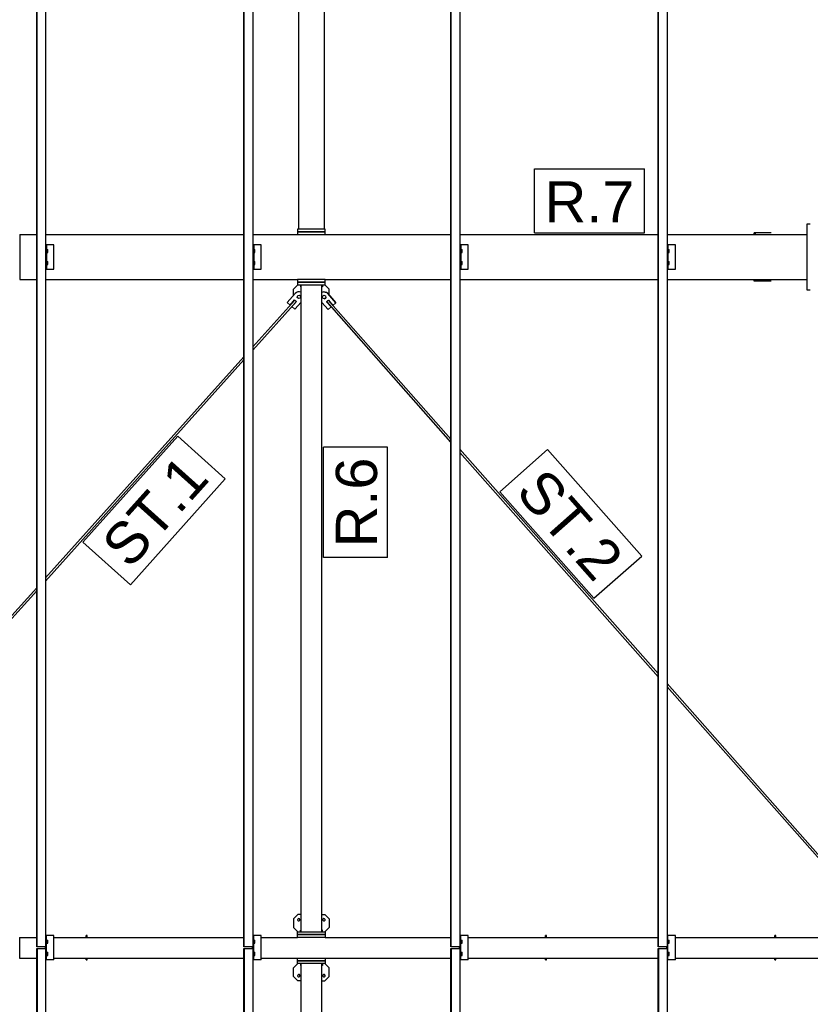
# Model space of a CAD drawing. Extents: x 64716 to 7565828, y -87108 to 5881792.
# Tile 157 of 160: x 285893 to 290473, y 19109 to 24811. Entities that reach past the tile are written whole.
import ezdxf

# ---------------------------------------------------------------- set-up
doc = ezdxf.new("R2010")
doc.units = 0
doc.header["$MEASUREMENT"] = 0
doc.set_wipeout_variables(frame=1)
doc.styles.add('ARIAL', font='arial.ttf')

# ---------------------------------------------------------------- blocks, each defined once
blk = doc.blocks.new('Part-137597154-3865 - 1303')
at = {"color": 1, "linetype": 'Continuous'}
for p, q in [((19149.8, 8060), (19149.8, 7940)), ((19149.8, 8060), (19248.7, 8060)), ((19348.7, 8060), (20448.5, 8060)), ((20548.6, 8060), (20760, 8060)), ((20920, 8060), (21648.4, 8060)), ((21748.4, 8060), (22848.2, 8060)), ((22948.3, 8060), (23852.1, 8060)), ((19149.8, 7940), (19248.7, 7940)), ((19348.7, 7940), (20448.5, 7940)), ((20548.6, 7940), (20760, 7940)), ((20920, 7940), (21648.4, 7940)), ((21748.4, 7940), (22848.2, 7940)), ((22948.3, 7940), (23852.1, 7940))]:
    blk.add_line(p, q, dxfattribs=at)
blk = doc.blocks.new('Part-137597154-3479 - 1303')
at = {"color": 1, "linetype": 'Continuous'}
for p, q in [((20780, 8092), (20780, 11838)), ((20900, 8092), (20900, 11838))]:
    blk.add_line(p, q, dxfattribs=at)
blk = doc.blocks.new('Bolt-137597154-27452 - 1303')
at = {"color": 1, "linetype": 'Continuous'}
for p, q in [((19305.8, 7974), (19313, 7974)), ((19305.8, 7965), (19313.1, 7965)), ((19305.8, 7956), (19313, 7956)), ((19313.1, 7965), (19313, 7974)), ((19313, 7956), (19313.1, 7965))]:
    blk.add_line(p, q, dxfattribs=at)
blk = doc.blocks.new('Part-137597154-3469 - 1303')
at = {"color": 1, "linetype": 'Continuous'}
for p, q in [((20915, 16427), (20765, 16427)), ((20765, 16427), (20765, 12162)), ((20915, 12162), (20915, 16427))]:
    blk.add_line(p, q, dxfattribs=at)
blk = doc.blocks.new('Bolt-137597154-27458 - 1303')
at = {"color": 1, "linetype": 'Continuous'}
for p, q in [((21705.5, 7974), (21712.7, 7974)), ((21705.5, 7965), (21712.8, 7965)), ((21705.5, 7956), (21712.7, 7956)), ((21712.8, 7965), (21712.7, 7974)), ((21712.7, 7956), (21712.8, 7965))]:
    blk.add_line(p, q, dxfattribs=at)
blk = doc.blocks.new('Bolt-137597154-27491 - 1303')
at = {"color": 1, "linetype": 'Continuous'}
for p, q in [((21705.5, 12044), (21712.7, 12044)), ((21705.5, 12035), (21712.8, 12035)), ((21712.8, 12035), (21712.7, 12044)), ((21712.7, 12026), (21712.8, 12035)), ((21705.5, 12026), (21712.7, 12026)), ((21705.5, 11974), (21712.7, 11974)), ((21705.5, 11965), (21712.8, 11965)), ((21705.5, 11956), (21712.7, 11956)), ((21712.8, 11965), (21712.7, 11974)), ((21712.7, 11956), (21712.8, 11965))]:
    blk.add_line(p, q, dxfattribs=at)
blk = doc.blocks.new('Part-137597154-7838 - 1303')
at = {"color": 1, "linetype": 'Continuous'}
for p, q in [((19150, 12130), (19150, 11870)), ((19150, 12130), (19248.7, 12130)), ((19300.2, 12130), (20448.5, 12130)), ((20500.1, 12130), (20760, 12130)), ((20920, 12130), (21648.4, 12130)), ((21699.9, 12130), (22848.2, 12130)), ((22899.8, 12130), (23710, 12130)), ((19150, 11870), (19248.7, 11870)), ((19300.2, 11870), (20448.5, 11870)), ((20500.1, 11870), (20760, 11870)), ((20920, 11870), (21648.4, 11870)), ((21699.9, 11870), (22848.2, 11870)), ((22899.8, 11870), (23710, 11870))]:
    blk.add_line(p, q, dxfattribs=at)
blk = doc.blocks.new('Part-137597154-7850 - 1303')
at = {"color": 1, "linetype": 'Continuous'}
for p, q in [((23502.4, 12140), (23404.1, 12140)), ((23404.1, 12130), (23404.1, 12140)), ((23410.5, 12140), (23410.5, 12130)), ((23404.1, 11860), (23404.1, 11870)), ((23502.4, 11860), (23404.1, 11860)), ((23410.5, 11860), (23410.5, 11870))]:
    blk.add_line(p, q, dxfattribs=at)
blk = doc.blocks.new('Part-137597154-7852 - 1303')
at = {"color": 1, "linetype": 'Continuous'}
for p, q in [((23730.00056, 12190.00056), (23710.00056, 12190.00056)), ((23710.00056, 12190.00056), (23710.00056, 11810.00056)), ((23710.00056, 11810.00056), (23730.00056, 11810.00056))]:
    blk.add_line(p, q, dxfattribs=at)
blk = doc.blocks.new('Part-137597154-8346 - 1303')
at = {"color": 1, "linetype": 'Continuous'}
for p, q in [((22201, 8070), (22195, 8070)), ((22195, 8060), (22195, 8070)), ((22201, 8060), (22201, 8070)), ((22195, 7930), (22195, 7940)), ((22195, 7930), (22201, 7930)), ((22201, 7930), (22201, 7940))]:
    blk.add_line(p, q, dxfattribs=at)
blk = doc.blocks.new('Part-137597154-8400 - 1303')
at = {"color": 1, "linetype": 'Continuous'}
for p, q in [((20760, 7908), (20760, 7924)), ((20760, 7924), (20920, 7924)), ((20920, 7908), (20760, 7908)), ((20920, 7924), (20920, 7908))]:
    blk.add_line(p, q, dxfattribs=at)
blk = doc.blocks.new('Part-137597154-8264 - 1303')
at = {"color": 1, "linetype": 'Continuous'}
for p, q in [((20920, 12162), (20760, 12162)), ((20760, 12162), (20760, 12146)), ((20760, 12146), (20920, 12146)), ((20920, 12146), (20920, 12162))]:
    blk.add_line(p, q, dxfattribs=at)
blk = doc.blocks.new('Part-137597154-12899 - 1303')
at = {"color": 1, "linetype": 'Continuous'}
for p, q in [((20761.9, 8192), (20736.9, 8167)), ((20736.9, 8167), (20736.9, 8117)), ((20780, 8192), (20761.9, 8192)), ((20736.9, 8117), (20761.9, 8092))]:
    blk.add_line(p, q, dxfattribs=at)
blk = doc.blocks.new('Part-137597154-27486 - 1303')
at = {"color": 1, "linetype": 'Continuous'}
for p, q in [((22948.3, 12070), (22899.8, 12070)), ((22905.4, 12070), (22905.4, 11930)), ((22948.3, 11930), (22948.3, 12070)), ((22899.8, 11930), (22948.3, 11930))]:
    blk.add_line(p, q, dxfattribs=at)
blk = doc.blocks.new('Bolt-137597154-27492 - 1303')
at = {"color": 1, "linetype": 'Continuous'}
for p, q in [((20505.7, 12044), (20512.9, 12044)), ((20505.7, 12035), (20513, 12035)), ((20513, 12035), (20512.9, 12044)), ((20512.9, 12026), (20513, 12035)), ((20505.7, 12026), (20512.9, 12026)), ((20505.7, 11974), (20512.9, 11974)), ((20505.7, 11965), (20513, 11965)), ((20505.7, 11956), (20512.9, 11956)), ((20513, 11965), (20512.9, 11974)), ((20512.9, 11956), (20513, 11965))]:
    blk.add_line(p, q, dxfattribs=at)
blk = doc.blocks.new('Bolt-137597154-8409 - 1303')
at = {"color": 1, "linetype": 'Continuous'}
for p, q in [((20776.1, 8092), (20776.1, 8102)), ((20776.1, 8102), (20780, 8102)), ((20903.9, 8102), (20900, 8102)), ((20903.9, 8092), (20903.9, 8102))]:
    blk.add_line(p, q, dxfattribs=at)
blk = doc.blocks.new('Part-137597154-27489 - 1303')
at = {"color": 1, "linetype": 'Continuous'}
for p, q in [((19348.7, 12070), (19300.2, 12070)), ((19305.8, 12070), (19305.8, 11930)), ((19348.7, 11930), (19348.7, 12070)), ((19300.2, 11930), (19348.7, 11930))]:
    blk.add_line(p, q, dxfattribs=at)
blk = doc.blocks.new('Part-137597154-27451 - 1303')
at = {"color": 1, "linetype": 'Continuous'}
for p, q in [((19348.7, 8070), (19300.2, 8070)), ((19305.8, 7930), (19305.8, 8070)), ((19348.7, 7930), (19348.7, 8070)), ((19298.7, 7995), (19298.7, 8005)), ((19299.8, 8005), (19299.8, 7995)), ((19348.7, 7930), (19300.2, 7930))]:
    blk.add_line(p, q, dxfattribs=at)
blk = doc.blocks.new('Bolt-137597154-12904 - 1303')
at = {"color": 1, "linetype": 'Continuous'}
for start, end in [(108, 288), (108, 288), (288, 108), (288, 108)]:
    blk.add_arc((20913.1, 7838), 7, start, end, dxfattribs=at)
blk = doc.blocks.new('Bolt-137597154-12905 - 1303')
at = {"color": 1, "linetype": 'Continuous'}
for start, end in [(108, 288), (108, 288), (288, 108), (288, 108)]:
    blk.add_arc((20913.1, 8162), 7, start, end, dxfattribs=at)
blk = doc.blocks.new('Part-137597154-8259 - 1303')
at = {"color": 1, "linetype": 'Continuous'}
for p, q in [((20760, 12146), (20760, 12130)), ((20920, 12146), (20760, 12146)), ((20920, 12130), (20920, 12146)), ((20760, 12130), (20920, 12130))]:
    blk.add_line(p, q, dxfattribs=at)
blk = doc.blocks.new('Part-137597154-8366 - 1303')
at = {"color": 1, "linetype": 'Continuous'}
for p, q in [((20780, 4162), (20780, 7908)), ((20900, 4162), (20900, 7908))]:
    blk.add_line(p, q, dxfattribs=at)
blk = doc.blocks.new('Bolt-137597154-27456 - 1303')
at = {"color": 1, "linetype": 'Continuous'}
for p, q in [((20505.7, 8044), (20512.9, 8044)), ((20513, 8035), (20512.9, 8044)), ((20505.7, 8035), (20513, 8035)), ((20505.7, 8026), (20512.9, 8026)), ((20512.9, 8026), (20513, 8035))]:
    blk.add_line(p, q, dxfattribs=at)
blk = doc.blocks.new('Part-137597154-8260 - 1303')
at = {"color": 1, "linetype": 'Continuous'}
for p, q in [((20920, 11870), (20760, 11870)), ((20760, 11870), (20760, 11854)), ((20920, 11854), (20920, 11870)), ((20760, 11854), (20920, 11854))]:
    blk.add_line(p, q, dxfattribs=at)
blk = doc.blocks.new('Part-137597154-8273 - 1303')
at = {"color": 1, "linetype": 'Continuous'}
for p, q in [((20760, 11854), (20760, 11838)), ((20920, 11854), (20760, 11854)), ((20760, 11838), (20920, 11838)), ((20920, 11838), (20920, 11854))]:
    blk.add_line(p, q, dxfattribs=at)
blk = doc.blocks.new('Bolt-137597154-8274 - 1303')
at = {"color": 1, "linetype": 'Continuous'}
for p, q in [((20776.1, 11838), (20776.1, 11828)), ((20776.1, 11828), (20780, 11828)), ((20903.9, 11828), (20900, 11828)), ((20903.9, 11838), (20903.9, 11828))]:
    blk.add_line(p, q, dxfattribs=at)
blk = doc.blocks.new('Part-137597154-8338 - 1303')
at = {"color": 1, "linetype": 'Continuous'}
for p, q in [((19541, 8070), (19535, 8070)), ((19535, 8060), (19535, 8070)), ((19541, 8060), (19541, 8070)), ((19535, 7930), (19535, 7940)), ((19535, 7930), (19541, 7930)), ((19541, 7930), (19541, 7940))]:
    blk.add_line(p, q, dxfattribs=at)
blk = doc.blocks.new('Part-137597154-27372 - 1303')
at = {"color": 1, "linetype": 'Continuous'}
for p, q in [((19248.7, 7995), (19248.8, 7995)), ((19248.7, -440), (19248.7, 7995)), ((19248.8, 7995), (19300.2, 7995)), ((19248.8, 7995), (19248.8, -440)), ((19250.2, -440), (19250.2, 7995)), ((19250.3, 7995), (19250.3, -440)), ((19300.2, 7995), (19300.3, -440))]:
    blk.add_line(p, q, dxfattribs=at)
blk = doc.blocks.new('Part-137597154-8350 - 1303')
at = {"color": 1, "linetype": 'Continuous'}
for p, q in [((23531, 8070), (23525, 8070)), ((23525, 8060), (23525, 8070)), ((23531, 8060), (23531, 8070)), ((23525, 7930), (23525, 7940)), ((23525, 7930), (23531, 7930)), ((23531, 7930), (23531, 7940))]:
    blk.add_line(p, q, dxfattribs=at)
blk = doc.blocks.new('Part-137597154-8399 - 1303')
at = {"color": 1, "linetype": 'Continuous'}
for p, q in [((20760, 7924), (20760, 7940)), ((20760, 7940), (20920, 7940)), ((20920, 7940), (20920, 7924)), ((20920, 7924), (20760, 7924))]:
    blk.add_line(p, q, dxfattribs=at)
blk = doc.blocks.new('Bolt-137597154-8403 - 1303')
at = {"color": 1, "linetype": 'Continuous'}
for p, q in [((20776.1, 7908), (20776.1, 7898)), ((20776.1, 7898), (20780, 7898)), ((20903.9, 7898), (20900, 7898)), ((20903.9, 7908), (20903.9, 7898))]:
    blk.add_line(p, q, dxfattribs=at)
blk = doc.blocks.new('Part-137597154-8405 - 1303')
at = {"color": 1, "linetype": 'Continuous'}
for p, q in [((20760, 8060), (20760, 8076)), ((20760, 8076), (20920, 8076)), ((20920, 8060), (20760, 8060)), ((20920, 8076), (20920, 8060))]:
    blk.add_line(p, q, dxfattribs=at)
blk = doc.blocks.new('Part-137597154-8406 - 1303')
at = {"color": 1, "linetype": 'Continuous'}
for p, q in [((20760, 8076), (20760, 8092)), ((20760, 8092), (20920, 8092)), ((20920, 8076), (20760, 8076)), ((20920, 8092), (20920, 8076))]:
    blk.add_line(p, q, dxfattribs=at)
blk = doc.blocks.new('Part-137597154-12900 - 1303')
at = {"color": 1, "linetype": 'Continuous'}
for p, q in [((20943.1, 7883), (20918.1, 7908)), ((20943.1, 7833), (20943.1, 7883)), ((20918.1, 7808), (20943.1, 7833)), ((20900, 7808), (20918.1, 7808))]:
    blk.add_line(p, q, dxfattribs=at)
blk = doc.blocks.new('Part-137597154-12901 - 1303')
at = {"color": 1, "linetype": 'Continuous'}
for p, q in [((20900, 8192), (20918.1, 8192)), ((20918.1, 8192), (20943.1, 8167)), ((20943.1, 8167), (20943.1, 8117)), ((20943.1, 8117), (20918.1, 8092))]:
    blk.add_line(p, q, dxfattribs=at)
blk = doc.blocks.new('Part-137597154-27488 - 1303')
at = {"color": 1, "linetype": 'Continuous'}
for p, q in [((20548.6, 12070), (20500.1, 12070)), ((20505.7, 12070), (20505.7, 11930)), ((20548.6, 11930), (20548.6, 12070)), ((20500.1, 11930), (20548.6, 11930))]:
    blk.add_line(p, q, dxfattribs=at)
blk = doc.blocks.new('Part-137597154-12898 - 1303')
at = {"color": 1, "linetype": 'Continuous'}
for p, q in [((20736.9, 7883), (20761.9, 7908)), ((20736.9, 7833), (20736.9, 7883)), ((20761.9, 7808), (20736.9, 7833)), ((20780, 7808), (20761.9, 7808))]:
    blk.add_line(p, q, dxfattribs=at)
blk = doc.blocks.new('Bolt-137597154-12902 - 1303')
at = {"color": 1, "linetype": 'Continuous'}
for start, end in [(108, 288), (108, 288), (288, 108), (288, 108)]:
    blk.add_arc((20766.9, 7838), 7, start, end, dxfattribs=at)
blk = doc.blocks.new('Bolt-137597154-12903 - 1303')
at = {"color": 1, "linetype": 'Continuous'}
for start, end in [(108, 288), (108, 288), (288, 108), (288, 108)]:
    blk.add_arc((20766.9, 8162), 7, start, end, dxfattribs=at)
blk = doc.blocks.new('Part-137597154-27371 - 1303')
at = {"color": 1, "linetype": 'Continuous'}
for p, q in [((19248.7, 8005), (19248.7, 16440)), ((19248.8, 16440), (19248.8, 8005)), ((19250.2, 8005), (19250.1, 16440)), ((19250.3, 8005), (19250.2, 16440)), ((19300.2, 16440), (19300.2, 8005)), ((19248.8, 8005), (19248.7, 8005)), ((19300.2, 8005), (19248.8, 8005))]:
    blk.add_line(p, q, dxfattribs=at)
blk = doc.blocks.new('Bolt-137597154-27459 - 1303')
at = {"color": 1, "linetype": 'Continuous'}
for p, q in [((21705.5, 8044), (21712.7, 8044)), ((21712.8, 8035), (21712.7, 8044)), ((21705.5, 8035), (21712.8, 8035)), ((21705.5, 8026), (21712.7, 8026)), ((21712.7, 8026), (21712.8, 8035))]:
    blk.add_line(p, q, dxfattribs=at)
blk = doc.blocks.new('Part-137597154-12976 - 1303')
at = {"color": 1, "linetype": 'Continuous'}
for p, q in [((20901.1, 11795.5), (20900, 11794.9)), ((20910.2, 11797.9), (20901.1, 11795.5)), ((20910.1, 11797.9), (20910.2, 11797.9)), ((20919.5, 11797.3), (20910.2, 11797.9)), ((20910.2, 11797.9), (20919.6, 11797.3)), ((20928.2, 11793.9), (20919.5, 11797.3)), ((20919.6, 11797.3), (20928.3, 11793.9)), ((20935.5, 11787.9), (20928.2, 11793.9)), ((20928.3, 11793.9), (20935.5, 11787.9)), ((20981.8, 11735.4), (20935.5, 11787.9)), ((20935.5, 11787.9), (20935.5, 11787.9)), ((20935.5, 11787.9), (20981.9, 11735.5)), ((20935.6, 11748), (20938.1, 11750.2)), ((20937.4, 11749.5), (20938.1, 11750.2)), ((20938.1, 11750.2), (20964.6, 11720.2)), ((20900, 11737.4), (20936.9, 11695.7)), ((20927.6, 11740.9), (20930.1, 11743.1)), ((20954.1, 11710.9), (20927.6, 11740.9)), ((20927.6, 11740.9), (20927.7, 11740.9)), ((20927.7, 11740.9), (20928.4, 11741.6)), ((20927.7, 11740.9), (20954.2, 11711)), ((20954.2, 11711), (20936.9, 11695.7)), ((20936.9, 11695.7), (20954.1, 11710.9)), ((20936.9, 11695.7), (20936.9, 11695.7)), ((20936.9, 11695.7), (20936.9, 11695.7)), ((20954.1, 11710.9), (20954.2, 11711)), ((20964.6, 11720.2), (20981.8, 11735.4)), ((20964.6, 11720.2), (20964.7, 11720.2)), ((20964.7, 11720.2), (20964.6, 11720.2)), ((20981.9, 11735.5), (20964.7, 11720.2)), ((20981.8, 11735.4), (20981.9, 11735.5))]:
    blk.add_line(p, q, dxfattribs=at)
blk = doc.blocks.new('Part-137597154-12906 - 1303')
at = {"color": 1, "linetype": 'Continuous'}
for p, q in [((20736.9, 11813), (20761.9, 11838)), ((20736.9, 11779.6), (20736.9, 11813))]:
    blk.add_line(p, q, dxfattribs=at)
blk = doc.blocks.new('Part-137597154-27460 - 1303')
at = {"color": 1, "linetype": 'Continuous'}
for p, q in [((22948.3, 8070), (22899.8, 8070)), ((22905.4, 7930), (22905.4, 8070)), ((22948.3, 7930), (22948.3, 8070)), ((22898.2, 7995), (22898.2, 8005)), ((22899.4, 8005), (22899.4, 7995)), ((22948.3, 7930), (22899.8, 7930))]:
    blk.add_line(p, q, dxfattribs=at)
blk = doc.blocks.new('Part-137597154-12907 - 1303')
at = {"color": 1, "linetype": 'Continuous'}
for p, q in [((20943.1, 11813), (20918.1, 11838)), ((20943.1, 11779.3), (20943.1, 11813))]:
    blk.add_line(p, q, dxfattribs=at)
blk = doc.blocks.new('Part-137597154-12966 - 1303')
at = {"color": 1, "linetype": 'Continuous'}
for p, q in [((20500.1, 11479.5), (20743.6, 11751)), ((20744.8, 11750), (20744.9, 11749.9)), ((20744.9, 11749.9), (20748.1, 11747)), ((20748.1, 11747), (20751.3, 11744.2)), ((20500.1, 11461.5), (20752.6, 11743)), ((20751.3, 11744.2), (20751.4, 11744.1)), ((19300.2, 10141.5), (20448.5, 11422)), ((19300.2, 10123.6), (20448.5, 11404)), ((19051.3, 9864), (19248.7, 10084)), ((19051.3, 9846), (19248.7, 10066)), ((17851.5, 8526), (18999.8, 9806.4)), ((17851.5, 8508), (18999.8, 9788.5)), ((17755.6, 8419.1), (17799.9, 8468.5)), ((17764.6, 8411.1), (17799.9, 8450.5)), ((17755.6, 8419.1), (17764.6, 8411.1))]:
    blk.add_line(p, q, dxfattribs=at)
blk = doc.blocks.new('Part-137597154-12967 - 1303')
at = {"color": 1, "linetype": 'Continuous'}
for p, q in [((20932.9, 11745.6), (20935.6, 11748)), ((20936.1, 11748.4), (20937.4, 11749.5)), ((21648.4, 10945.2), (20937.4, 11749.5)), ((20928.4, 11741.6), (20929.7, 11742.8)), ((21648.4, 10927.1), (20928.4, 11741.6)), ((20930.1, 11743.1), (20932.9, 11745.6)), ((22848.2, 9587.8), (21699.9, 10886.9)), ((22848.2, 9569.7), (21699.9, 10868.8)), ((23869.8, 8432.1), (22899.8, 9529.5)), ((23869.7, 8414.1), (22899.8, 9511.3))]:
    blk.add_line(p, q, dxfattribs=at)
blk = doc.blocks.new('Part-137597154-12969 - 1303')
at = {"color": 1, "linetype": 'Continuous'}
for p, q in [((20745.7, 11789.4), (20699, 11737.3)), ((20716.1, 11722), (20742.8, 11751.8)), ((20716.2, 11721.9), (20742.9, 11751.7)), ((20742.8, 11751.8), (20744.8, 11750)), ((20753, 11795.4), (20745.7, 11789.4)), ((20761.8, 11798.7), (20753, 11795.4)), ((20771.2, 11799.2), (20761.8, 11798.7)), ((20780, 11796.9), (20771.2, 11799.2)), ((20699, 11737.3), (20716.1, 11722)), ((20716.1, 11722), (20716.2, 11721.9)), ((20716.2, 11721.9), (20716.2, 11722)), ((20753.3, 11742.4), (20726.6, 11712.6)), ((20726.6, 11712.6), (20743.7, 11697.3)), ((20743.7, 11697.3), (20780, 11737.8)), ((20743.7, 11697.2), (20780, 11737.7)), ((20743.7, 11697.3), (20743.7, 11697.2)), ((20743.7, 11697.2), (20743.7, 11697.3)), ((20751.4, 11744.1), (20753.3, 11742.4))]:
    blk.add_line(p, q, dxfattribs=at)
blk = doc.blocks.new('Bolt-137597154-12970 - 1303')
at = {"color": 1, "linetype": 'Continuous'}
for p, q in [((20758.1, 11766.4), (20760.5, 11776.5)), ((20765.7, 11759.3), (20758.1, 11766.4)), ((20760.5, 11776.5), (20770.5, 11779.5)), ((20760.5, 11776.5), (20770.4, 11779.5)), ((20775.6, 11762.3), (20765.7, 11759.3)), ((20770.4, 11779.5), (20778, 11772.4)), ((20770.5, 11779.5), (20778, 11772.4)), ((20778, 11772.4), (20775.6, 11762.3))]:
    blk.add_line(p, q, dxfattribs=at)
blk = doc.blocks.new('Bolt-137597154-12977 - 1303')
at = {"color": 1, "linetype": 'Continuous'}
for p, q in [((20903.2, 11771.6), (20911.1, 11778.3)), ((20905, 11761.3), (20903.2, 11771.6)), ((20914.8, 11757.8), (20905, 11761.3)), ((20911.1, 11778.3), (20920.9, 11774.7)), ((20914.8, 11757.8), (20922.8, 11764.5)), ((20922.8, 11764.5), (20914.8, 11757.8)), ((20920.9, 11774.7), (20922.8, 11764.5))]:
    blk.add_line(p, q, dxfattribs=at)
blk = doc.blocks.new('Part-137597154-27366 - 1303')
at = {"color": 1, "linetype": 'Continuous'}
for p, q in [((22848.2, 8005), (22848.2, 16440)), ((22848.3, 16440), (22848.3, 8005)), ((22849.7, 8005), (22849.7, 16440)), ((22849.8, 8005), (22849.8, 16440)), ((22899.8, 16440), (22899.8, 8005)), ((22848.3, 8005), (22848.2, 8005)), ((22899.8, 8005), (22848.3, 8005))]:
    blk.add_line(p, q, dxfattribs=at)
blk = doc.blocks.new('Part-137597154-27986 - 1303')
at = {"color": 1, "linetype": 'Continuous'}
for p, q in [((22848.2, 7995), (22848.3, 7995)), ((22848.2, -440), (22848.2, 7995)), ((22848.3, 7995), (22899.8, 7995)), ((22848.3, 7995), (22848.3, -440)), ((22849.7, -440), (22849.7, 7995)), ((22849.8, 7995), (22849.8, -440)), ((22899.8, 7995), (22899.8, -440))]:
    blk.add_line(p, q, dxfattribs=at)
blk = doc.blocks.new('Bolt-137597154-27455 - 1303')
at = {"color": 1, "linetype": 'Continuous'}
for p, q in [((20505.7, 7974), (20512.9, 7974)), ((20505.7, 7965), (20513, 7965)), ((20505.7, 7956), (20512.9, 7956)), ((20513, 7965), (20512.9, 7974)), ((20512.9, 7956), (20513, 7965))]:
    blk.add_line(p, q, dxfattribs=at)
blk = doc.blocks.new('Part-137597154-27367 - 1303')
at = {"color": 1, "linetype": 'Continuous'}
for p, q in [((21648.4, 8005), (21648.4, 16440)), ((21648.5, 16440), (21648.5, 8005)), ((21649.8, 8005), (21649.8, 16440)), ((21650, 8005), (21649.9, 16440)), ((21699.9, 16440), (21699.9, 8005)), ((21648.5, 8005), (21648.4, 8005)), ((21699.9, 8005), (21648.5, 8005))]:
    blk.add_line(p, q, dxfattribs=at)
blk = doc.blocks.new('Part-137597154-27368 - 1303')
at = {"color": 1, "linetype": 'Continuous'}
for p, q in [((21648.4, 7995), (21648.5, 7995)), ((21648.4, -440), (21648.4, 7995)), ((21648.5, 7995), (21699.9, 7995)), ((21648.5, 7995), (21648.5, -440)), ((21649.9, -440), (21649.8, 7995)), ((21650, 7995), (21650, -440)), ((21699.9, 7995), (21699.9, -440))]:
    blk.add_line(p, q, dxfattribs=at)
blk = doc.blocks.new('Part-137597154-27369 - 1303')
at = {"color": 1, "linetype": 'Continuous'}
for p, q in [((20448.5, 8005), (20448.5, 16440)), ((20448.6, 16440), (20448.6, 8005)), ((20450, 8005), (20450, 16440)), ((20450.1, 8005), (20450.1, 16440)), ((20500.1, 16440), (20500.1, 8005)), ((20448.6, 8005), (20448.5, 8005)), ((20500.1, 8005), (20448.6, 8005))]:
    blk.add_line(p, q, dxfattribs=at)
blk = doc.blocks.new('Part-137597154-27370 - 1303')
at = {"color": 1, "linetype": 'Continuous'}
for p, q in [((20448.5, 7995), (20448.6, 7995)), ((20448.5, -440), (20448.5, 7995)), ((20448.6, 7995), (20500.1, 7995)), ((20448.6, 7995), (20448.6, -440)), ((20450, -440), (20450, 7995)), ((20450.1, 7995), (20450.1, -440)), ((20500.1, 7995), (20500.1, -440))]:
    blk.add_line(p, q, dxfattribs=at)
blk = doc.blocks.new('Bolt-137597154-27453 - 1303')
at = {"color": 1, "linetype": 'Continuous'}
for p, q in [((19305.8, 8044), (19313, 8044)), ((19313.1, 8035), (19313, 8044)), ((19305.8, 8035), (19313.1, 8035)), ((19305.8, 8026), (19313, 8026)), ((19313, 8026), (19313.1, 8035))]:
    blk.add_line(p, q, dxfattribs=at)
blk = doc.blocks.new('Part-137597154-27454 - 1303')
at = {"color": 1, "linetype": 'Continuous'}
for p, q in [((20548.6, 8070), (20500.1, 8070)), ((20505.7, 7930), (20505.7, 8070)), ((20548.6, 7930), (20548.6, 8070)), ((20498.5, 7995), (20498.5, 8005)), ((20499.7, 8005), (20499.7, 7995)), ((20548.6, 7930), (20500.1, 7930))]:
    blk.add_line(p, q, dxfattribs=at)
blk = doc.blocks.new('Part-137597154-27457 - 1303')
at = {"color": 1, "linetype": 'Continuous'}
for p, q in [((21748.4, 8070), (21699.9, 8070)), ((21705.5, 7930), (21705.5, 8070)), ((21748.4, 7930), (21748.4, 8070)), ((21698.4, 7995), (21698.4, 8005)), ((21699.5, 8005), (21699.5, 7995)), ((21748.4, 7930), (21699.9, 7930))]:
    blk.add_line(p, q, dxfattribs=at)
blk = doc.blocks.new('Bolt-137597154-27461 - 1303')
at = {"color": 1, "linetype": 'Continuous'}
for p, q in [((22905.4, 8044), (22912.6, 8044)), ((22912.7, 8035), (22912.6, 8044)), ((22905.4, 8035), (22912.7, 8035)), ((22905.4, 8026), (22912.6, 8026)), ((22912.6, 8026), (22912.7, 8035))]:
    blk.add_line(p, q, dxfattribs=at)
blk = doc.blocks.new('Part-137597154-27487 - 1303')
at = {"color": 1, "linetype": 'Continuous'}
for p, q in [((21748.4, 12070), (21699.9, 12070)), ((21705.5, 12070), (21705.5, 11930)), ((21748.4, 11930), (21748.4, 12070)), ((21699.9, 11930), (21748.4, 11930))]:
    blk.add_line(p, q, dxfattribs=at)
blk = doc.blocks.new('Bolt-137597154-27490 - 1303')
at = {"color": 1, "linetype": 'Continuous'}
for p, q in [((22905.4, 12044), (22912.6, 12044)), ((22905.4, 12035), (22912.7, 12035)), ((22912.7, 12035), (22912.6, 12044)), ((22912.6, 12026), (22912.7, 12035)), ((22905.4, 12026), (22912.6, 12026)), ((22905.4, 11974), (22912.6, 11974)), ((22905.4, 11965), (22912.7, 11965)), ((22905.4, 11956), (22912.6, 11956)), ((22912.7, 11965), (22912.6, 11974)), ((22912.6, 11956), (22912.7, 11965))]:
    blk.add_line(p, q, dxfattribs=at)
blk = doc.blocks.new('Bolt-137597154-27493 - 1303')
at = {"color": 1, "linetype": 'Continuous'}
for p, q in [((19305.8, 12044), (19313, 12044)), ((19305.8, 12035), (19313.1, 12035)), ((19313.1, 12035), (19313, 12044)), ((19313, 12026), (19313.1, 12035)), ((19305.8, 12026), (19313, 12026)), ((19305.8, 11974), (19313, 11974)), ((19305.8, 11965), (19313.1, 11965)), ((19305.8, 11956), (19313, 11956)), ((19313.1, 11965), (19313, 11974)), ((19313, 11956), (19313.1, 11965))]:
    blk.add_line(p, q, dxfattribs=at)
blk = doc.blocks.new('Bolt-137597154-27988 - 1303')
at = {"color": 1, "linetype": 'Continuous'}
for p, q in [((22905.4, 7974), (22912.6, 7974)), ((22905.4, 7965), (22912.7, 7965)), ((22905.4, 7956), (22912.6, 7956)), ((22912.7, 7965), (22912.6, 7974)), ((22912.6, 7956), (22912.7, 7965))]:
    blk.add_line(p, q, dxfattribs=at)
blk = doc.blocks.new('Mark-137597154-19303 - 1303')
at = {"color": 96, "linetype": 'Continuous'}
for p, q in [((20910, 10259.4), (20910, 10898)), ((21280, 10898), (20910, 10898)), ((21280, 10259.4), (21280, 10898)), ((21280, 10259.4), (20910, 10259.4))]:
    blk.add_line(p, q, dxfattribs=at)
at = {"color": 0}
blk.add_wipeout([(21220, 10838), (20970, 10838), (20970, 10319.4), (21220, 10319.4)], dxfattribs=at)
blk.add_wipeout([(21220, 10838), (20970, 10838), (20970, 10319.4), (21220, 10319.4)], dxfattribs=at)
at = {"color": 1, "style": 'ARIAL'}
blk.add_text('R.6', height=238.77, rotation=90.0002, dxfattribs=at).set_placement((21220, 10319.4))
blk = doc.blocks.new('Mark-137597154-19370 - 1303')
at = {"color": 96, "linetype": 'Continuous'}
for p, q in [((22131.4, 12510), (22770, 12510)), ((22131.4, 12140), (22131.4, 12510)), ((22770, 12140), (22770, 12510)), ((22131.4, 12140), (22770, 12140))]:
    blk.add_line(p, q, dxfattribs=at)
at = {"color": 0}
blk.add_wipeout([(22710, 12200), (22710, 12450), (22191.4, 12450), (22191.4, 12200)], dxfattribs=at)
blk.add_wipeout([(22710, 12200), (22710, 12450), (22191.4, 12450), (22191.4, 12200)], dxfattribs=at)
at = {"color": 1, "style": 'ARIAL'}
blk.add_text('R.7', height=238.77, dxfattribs=at).set_placement((22191.4, 12200))
blk = doc.blocks.new('Mark-137597154-19385 - 1303')
at = {"color": 0}
blk.add_wipeout([(20256.4, 10710.5), (20070.3, 10877.4), (19600.5, 10353.5), (19786.6, 10186.6)], dxfattribs=at)
blk.add_wipeout([(20256.4, 10710.5), (20070.3, 10877.4), (19600.5, 10353.5), (19786.6, 10186.6)], dxfattribs=at)
at = {"color": 96, "linetype": 'Continuous'}
for p, q in [((19515.8, 10348.9), (20065.7, 10962.1)), ((20341.1, 10715.1), (20065.7, 10962.1)), ((19791.3, 10101.9), (20341.1, 10715.1)), ((19791.3, 10101.9), (19515.8, 10348.9))]:
    blk.add_line(p, q, dxfattribs=at)
at = {"color": 1, "style": 'ARIAL'}
blk.add_text('ST.1', height=238.77, rotation=48.117, dxfattribs=at).set_placement((19786.6, 10186.6))
blk = doc.blocks.new('Mark-137597154-19386 - 1303')
at = {"color": 0}
blk.add_wipeout([(22481.6, 10108.3), (22668.9, 10273.9), (22202.9, 10801), (22015.6, 10635.5)], dxfattribs=at)
blk.add_wipeout([(22481.6, 10108.3), (22668.9, 10273.9), (22202.9, 10801), (22015.6, 10635.5)], dxfattribs=at)
at = {"color": 96, "linetype": 'Continuous'}
for p, q in [((21930.9, 10640.7), (22208.1, 10885.7)), ((22208.1, 10885.7), (22753.6, 10268.6)), ((21930.9, 10640.7), (22476.4, 10023.6)), ((22476.4, 10023.6), (22753.6, 10268.6))]:
    blk.add_line(p, q, dxfattribs=at)
at = {"color": 1, "style": 'ARIAL'}
blk.add_text('ST.2', height=238.77, rotation=311.4762, dxfattribs=at).set_placement((22015.6, 10635.5))

msp = doc.modelspace()

# ---------------------------------------------------------------- block references
at = {"rotation": 360}
for name in ['Part-137597154-27371 - 1303', 'Part-137597154-27369 - 1303', 'Part-137597154-3469 - 1303', 'Part-137597154-27367 - 1303', 'Part-137597154-27366 - 1303', 'Part-137597154-7852 - 1303', 'Part-137597154-7838 - 1303', 'Part-137597154-8264 - 1303', 'Part-137597154-8259 - 1303', 'Part-137597154-7850 - 1303', 'Part-137597154-27489 - 1303', 'Part-137597154-27488 - 1303', 'Part-137597154-27487 - 1303', 'Part-137597154-27486 - 1303', 'Bolt-137597154-27493 - 1303', 'Bolt-137597154-27492 - 1303', 'Bolt-137597154-27491 - 1303', 'Bolt-137597154-27490 - 1303', 'Part-137597154-12906 - 1303', 'Part-137597154-8260 - 1303', 'Part-137597154-8273 - 1303', 'Bolt-137597154-8274 - 1303', 'Part-137597154-3479 - 1303', 'Part-137597154-12907 - 1303', 'Part-137597154-12969 - 1303', 'Bolt-137597154-12970 - 1303', 'Part-137597154-12976 - 1303', 'Bolt-137597154-12977 - 1303', 'Part-137597154-12966 - 1303', 'Part-137597154-12967 - 1303', 'Part-137597154-12899 - 1303', 'Part-137597154-12901 - 1303', 'Bolt-137597154-12903 - 1303', 'Bolt-137597154-12905 - 1303', 'Part-137597154-27451 - 1303', 'Part-137597154-8338 - 1303', 'Part-137597154-27454 - 1303', 'Part-137597154-8406 - 1303', 'Part-137597154-8405 - 1303', 'Bolt-137597154-8409 - 1303', 'Part-137597154-27457 - 1303', 'Part-137597154-8346 - 1303', 'Part-137597154-27460 - 1303', 'Part-137597154-8350 - 1303', 'Part-137597154-3865 - 1303', 'Bolt-137597154-27453 - 1303', 'Bolt-137597154-27456 - 1303', 'Bolt-137597154-27459 - 1303', 'Bolt-137597154-27461 - 1303', 'Part-137597154-27372 - 1303', 'Bolt-137597154-27452 - 1303', 'Part-137597154-27370 - 1303', 'Bolt-137597154-27455 - 1303', 'Part-137597154-27368 - 1303', 'Bolt-137597154-27458 - 1303', 'Part-137597154-27986 - 1303', 'Bolt-137597154-27988 - 1303', 'Part-137597154-12898 - 1303', 'Part-137597154-8399 - 1303', 'Part-137597154-8400 - 1303', 'Bolt-137597154-8403 - 1303', 'Part-137597154-8366 - 1303', 'Part-137597154-12900 - 1303', 'Bolt-137597154-12902 - 1303', 'Bolt-137597154-12904 - 1303']:
    msp.add_blockref(name, (266743.3, 11436.8), dxfattribs=at)

# ---------------------------------------------------------------- next in the draw order: block references
for name in ['Mark-137597154-19370 - 1303', 'Mark-137597154-19385 - 1303', 'Mark-137597154-19303 - 1303', 'Mark-137597154-19386 - 1303']:
    msp.add_blockref(name, (266743.3, 11436.8), dxfattribs=at)

doc.saveas('drawing.dxf')
